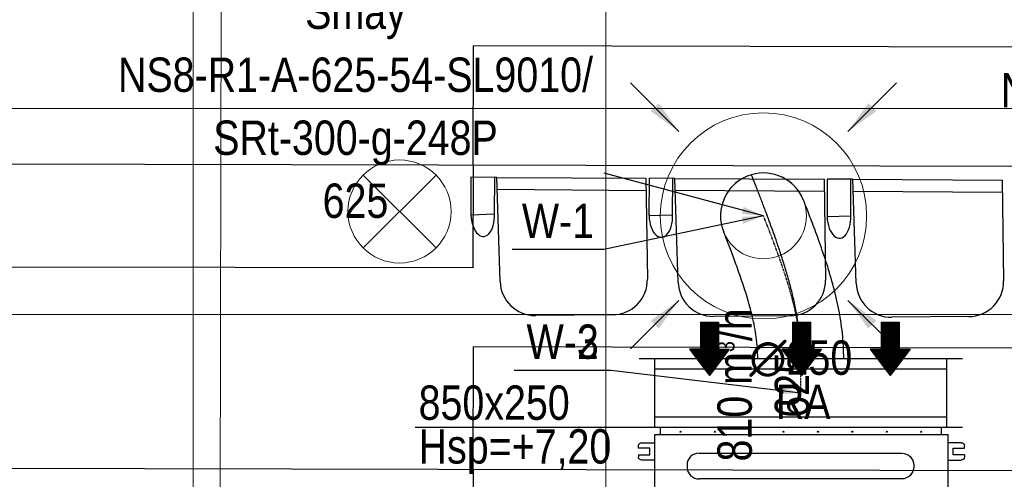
# Model space of a CAD drawing. Header units: millimetres. Extents: x -32221 to 212500, y 31663 to 93766.
# Tile 113 of 256: x 16346 to 19209, y 56433 to 57771. Entities that reach past the tile are written whole.
import ezdxf
from ezdxf.enums import TextEntityAlignment as Align

# ---------------------------------------------------------------- set-up
doc = ezdxf.new("R2010")
doc.units = ezdxf.units.MM
doc.linetypes.add('DASHDOT', pattern=[1, 0.5, -0.25, 0, -0.25])
for name, color, linetype in [('DVM_INDOOR', 104, 'Continuous'), ('FLUID-N', 7, 'Continuous'), ('FLUID-W', 7, 'Continuous'), ('FLUID-W-100-ARRGR', 7, 'Continuous'), ('FLUID-W-100-DIM', 7, 'Continuous'), ('FLUID-W-100-INF', 7, 'Continuous'), ('FLUID-W-100-NUM', 7, 'Continuous'), ('FLUID-W-SYM', 7, 'Continuous'), ('Sciany', 250, 'Continuous'), ('Wyposazenie', 250, 'Continuous')]:
    doc.layers.add(name, color=color, linetype=linetype)
for name, color, linetype, lineweight in [('kasetony', 42, 'Continuous', 5), ('lampy', 30, 'Continuous', 9), ('Opisy', 250, 'Continuous', 13), ('Wywiewniki', 1, 'Continuous', 20)]:
    doc.layers.add(name, color=color, linetype=linetype, lineweight=lineweight)
doc.styles.add('FDBES', font='simplex.shx')
doc.styles.get("Standard").update_dxf_attribs({"font": 'ARIALN.TTF'})
doc.linetypes.add('ZIGZAG', pattern='A,0.0001,-0.2,[131,ltypeshp.shx,S=0.2,R=0,X=-0.2,Y=0],-0.4,[131,ltypeshp.shx,S=0.2,R=180,X=0.2,Y=0],-0.2', length=0.8001)
doc.dimstyles.new('FDBES', dxfattribs={"dimscale": 50, "dimtxt": 4, "dimasz": 2.5, "dimexe": 0.8, "dimexo": 2, "dimgap": 1, "dimtad": 1, "dimdsep": 46, "dimtxsty": 'FDBES', "dimcen": 2.5, "dimclrd": 4, "dimclre": 5, "dimadec": 0, "dimazin": 0, "dimtfac": 1, "dimtmove": 0, "dimatfit": 3, "dimfxl": 1, "dimarcsym": 0})

# ---------------------------------------------------------------- blocks, each defined once
blk = doc.blocks.new('Direction')
at = {"layer": 'DVM_INDOOR', "color": 1}
for p, q in [((-35, 693.8), (35, 693.8)), ((-35, 693.8), (-35, 588.8)), ((35, 693.8), (35, 588.8)), ((-35, 588.8), (-77, 588.8)), ((-77, 588.8), (0, 487.3)), ((77, 588.8), (0, 487.3)), ((35, 588.8), (77, 588.8))]:
    blk.add_line(p, q, dxfattribs=at)
blk = doc.blocks.new('ID_D_G_D_1_T')
at = {"layer": 'DVM_INDOOR'}
h = blk.add_hatch(dxfattribs=at)
h.set_pattern_fill('ANSI31', color=1, scale=0.75)
h.set_pattern_definition([(45, (-97.4602, 125.541), (-1.683798, 1.683798), [])])
h.paths.add_polyline_path([(-265.5, 522.6), (-207.8, 598.7), (-239.3, 598.7), (-239.3, 677.4), (-291.8, 677.4), (-291.8, 598.7), (-323.3, 598.7)])
h = blk.add_hatch(dxfattribs=at)
h.set_pattern_fill('ANSI31', color=1, scale=0.75)
h.set_pattern_definition([(45, (2.5398, 125.541), (-1.683798, 1.683798), [])])
h.paths.add_polyline_path([(2.5, 522.6), (60.3, 598.7), (28.8, 598.7), (28.8, 677.4), (-23.7, 677.4), (-23.7, 598.7), (-55.2, 598.7)])
h = blk.add_hatch(dxfattribs=at)
h.set_pattern_fill('ANSI31', color=1, scale=0.75)
h.set_pattern_definition([(45, (102.5398, 125.541), (-1.683798, 1.683798), [])])
h.paths.add_polyline_path([(260.1, 522.6), (317.8, 598.7), (286.3, 598.7), (286.3, 677.4), (233.8, 677.4), (233.8, 598.7), (202.3, 598.7)])
h = blk.add_hatch(dxfattribs=at)
h.set_pattern_fill('ANSI31', color=1, scale=0.75)
h.set_pattern_definition([(45, (-97.4602, -971.7816), (-1.683798, 1.683798), [])])
h.paths.add_polyline_path([(-265.5, -574.8), (-207.8, -498.6), (-239.3, -498.6), (-239.3, -419.9), (-291.8, -419.9), (-291.8, -498.6), (-323.3, -498.6)])
h = blk.add_hatch(dxfattribs=at)
h.set_pattern_fill('ANSI31', color=1, scale=0.75)
h.set_pattern_definition([(45, (2.5398, -971.7816), (-1.683798, 1.683798), [])])
h.paths.add_polyline_path([(2.5, -574.8), (60.3, -498.6), (28.8, -498.6), (28.8, -419.9), (-23.7, -419.9), (-23.7, -498.6), (-55.2, -498.6)])
h = blk.add_hatch(dxfattribs=at)
h.set_pattern_fill('ANSI31', color=1, scale=0.75)
h.set_pattern_definition([(45, (102.5398, -971.7816), (-1.683798, 1.683798), [])])
h.paths.add_polyline_path([(260.1, -574.8), (317.8, -498.6), (286.3, -498.6), (286.3, -419.9), (233.8, -419.9), (233.8, -498.6), (202.3, -498.6)])
at = {"layer": 'DVM_INDOOR', "color": 0}
for p, q in [((-424.9, 349.2), (-424.9, -350.8)), ((429, 349.2), (-424.9, 349.2)), ((409, 371), (-408.6, 371)), ((-408.6, 371), (-408.6, 349.2)), ((409, 349.2), (409, 371)), ((429, 275.6), (429, 349.2)), ((-472.2, 311.1), (-472.2, 316.6)), ((-462.2, 326.6), (-424.9, 326.6)), ((466.4, 326.6), (429, 326.6)), ((476.4, 311.1), (476.4, 316.6)), ((-439.2, 311.1), (-472.2, 311.1)), ((-472.2, 291.1), (-472.2, 285.6)), ((-472.2, 291.1), (-439.2, 291.1)), ((-439.2, 291.1), (-439.2, 311.1)), ((-295.6, 296.3), (293.4, 296.3)), ((443.3, 291.1), (443.3, 311.1)), ((443.3, 311.1), (476.4, 311.1)), ((473.4, 291.1), (443.3, 291.1)), ((476.4, 291.1), (473.4, 291.1)), ((476.4, 291.1), (476.4, 285.6)), ((-424.9, 275.6), (-462.2, 275.6)), ((-330.7, 261.2), (-330.7, 256.2)), ((328.5, 261.2), (328.5, 256.2)), ((429, -350.8), (429, 275.6)), ((429, 275.6), (466.4, 275.6)), ((293.4, 221.1), (-295.6, 221.1)), ((-295.6, 137.3), (293.4, 137.3)), ((-330.7, 102.2), (-330.7, 97.2)), ((328.5, 102.2), (328.5, 97.2)), ((293.4, 62.1), (-295.6, 62.1)), ((429, 31.3), (-424.9, 31.3)), ((-294.4, 12.9), (294.6, 12.9)), ((-329.5, -22.2), (-329.5, -27.2)), ((329.8, -22.2), (329.8, -27.2)), ((462.8, -14.8), (429, -13.6)), ((462.8, -14.8), (462.8, -27.3)), ((462.8, -27.3), (462.8, -39.9)), ((463.8, -15.8), (463.8, -38.9)), ((429, -41.1), (462.8, -39.9)), ((294.6, -62.3), (-294.4, -62.3)), ((-294.4, -102.1), (294.6, -102.1)), ((-329.5, -137.2), (-329.5, -142.2)), ((329.8, -137.2), (329.8, -142.2)), ((453.4, -133.2), (429, -133)), ((429, -142.7), (453.4, -142.7)), ((429, -142.7), (453.4, -142.7)), ((453.4, -130.3), (453.4, -130.8)), ((453.4, -137.4), (453.4, -130.8)), ((453.4, -137.4), (453.4, -130.8)), ((453.4, -142.7), (453.4, -133.2)), ((453.4, -142.7), (453.4, -133.2)), ((453.4, -142.7), (453.4, -133.2)), ((453.4, -137.4), (453.4, -138.4)), ((453.4, -145), (453.4, -138.4)), ((465.4, -128.1), (454.7, -128.1)), ((454.7, -133), (465.4, -133)), ((465.4, -142.8), (454.7, -142.8)), ((466.8, -126), (465.4, -127.4)), ((465.4, -128.2), (465.4, -127.4)), ((465.4, -148.4), (465.4, -128.2)), ((467.6, -125.3), (475.7, -125.3)), ((467.6, -130.2), (475.7, -130.2)), ((467.6, -142.8), (475.7, -142.8)), ((477.9, -127.4), (476.5, -126)), ((483.4, -130.4), (477.9, -127.4)), ((477.9, -128.2), (477.9, -127.4)), ((477.9, -148.4), (477.9, -128.2)), ((483.4, -145.4), (483.4, -130.4)), ((453.4, -145), (453.4, -145.5)), ((465.4, -147.7), (454.7, -147.7)), ((465.4, -148.4), (466.8, -149.8)), ((467.6, -150.5), (475.7, -150.5)), ((476.5, -149.8), (477.9, -148.4)), ((477.9, -148.4), (483.4, -145.4)), ((294.6, -177.3), (-294.4, -177.3)), ((-294.4, -217.1), (294.6, -217.1)), ((438.3, -218), (429, -217.9)), ((440.3, -216.4), (438.3, -218)), ((438.3, -225.9), (438.3, -218)), ((438.3, -233.9), (438.3, -218)), ((438.3, -233.9), (438.3, -225.9)), ((448.6, -216.4), (440.3, -216.4)), ((440.3, -235.4), (440.3, -216.4)), ((448.6, -218.9), (448.6, -212)), ((448.6, -212), (458.6, -212)), ((458.6, -218.9), (448.6, -218.9)), ((448.6, -232.8), (448.6, -218.9)), ((458.6, -212), (458.6, -218.9)), ((458.9, -216.3), (458.6, -216.3)), ((458.6, -218.9), (458.6, -232.8)), ((459.4, -212.2), (458.9, -212.7)), ((458.9, -238.7), (458.9, -212.7)), ((476.3, -212.2), (461.5, -212.2)), ((476.3, -212.2), (461.5, -212.2)), ((476.3, -225.7), (461.5, -225.7)), ((478.9, -212.7), (478.4, -212.2)), ((484.9, -213.7), (478.9, -212.7)), ((478.9, -238.7), (478.9, -212.7)), ((484.9, -237.7), (484.9, -213.7)), ((-329.5, -252.2), (-329.5, -257.2)), ((329.8, -252.2), (329.8, -257.2)), ((429, -233.9), (438.3, -233.9)), ((429, -233.9), (438.3, -233.9)), ((438.3, -233.9), (440.3, -235.4)), ((440.3, -235.4), (448.6, -235.4)), ((448.6, -232.8), (458.6, -232.8)), ((448.6, -239.7), (448.6, -232.8)), ((448.6, -239.7), (458.6, -239.7)), ((458.6, -232.8), (458.6, -239.7)), ((458.6, -235.3), (458.9, -235.3)), ((458.9, -238.7), (459.4, -239.2)), ((476.3, -239.2), (461.5, -239.2)), ((478.4, -239.2), (478.9, -238.7)), ((478.9, -238.7), (484.9, -237.7)), ((-462.2, -277.2), (-424.9, -277.2)), ((466.4, -277.2), (429, -277.2)), ((-472.2, -292.7), (-472.2, -287.2)), ((-439.2, -292.7), (-472.2, -292.7)), ((-472.2, -312.7), (-472.2, -318.2)), ((-472.2, -312.7), (-439.2, -312.7)), ((-439.2, -312.7), (-439.2, -292.7)), ((294.6, -292.3), (-294.4, -292.3)), ((443.3, -312.7), (443.3, -292.7)), ((443.3, -292.7), (476.4, -292.7)), ((473.4, -312.7), (443.3, -312.7)), ((476.4, -312.7), (473.4, -312.7)), ((476.4, -292.7), (476.4, -287.2)), ((476.4, -312.7), (476.4, -318.2)), ((-424.9, -328.2), (-462.2, -328.2)), ((429, -328.2), (466.4, -328.2)), ((-424.9, -350.8), (429, -350.8)), ((-408.6, -350.8), (-408.6, -371)), ((-408.6, -371), (-408.1, -371)), ((-408.1, -371), (409, -371)), ((409, -371), (409, -351.3))]:
    blk.add_line(p, q, dxfattribs=at)
for centre in [(-349.9, 358.4), (-249.9, 358.4), (-149.9, 358.4), (-49.9, 358.4), (50.1, 358.4), (150.1, 358.4), (250.1, 358.4), (350.1, 358.4), (-349.9, -360), (-249.9, -360), (-149.9, -360), (-49.9, -360), (50.1, -360), (150.1, -360), (250.1, -360), (350.1, -360)]:
    blk.add_circle(centre, 1.6, dxfattribs=at)
at = {"layer": 'DVM_INDOOR', "color": 0, "extrusion": (0, 0, -1)}
for centre, radius, start, end in [((462.2, 316.6), 10, 0, 90), ((-466.4, 316.6), 10, 90, 180), ((-293.4, 261.2), 35.1, 90, 180), ((462.2, 285.6), 10, 270, 0), ((-466.4, 285.6), 10, 180, 270), ((-293.4, 256.2), 35.1, 180, 270), ((-293.4, 102.2), 35.1, 90, 180), ((-293.4, 97.2), 35.1, 180, 270), ((-294.6, -22.2), 35.1, 90, 180), ((-294.6, -27.2), 35.1, 180, 270), ((-294.6, -137.2), 35.1, 90, 180), ((-294.6, -142.2), 35.1, 180, 270), ((-294.6, -252.2), 35.1, 90, 180), ((-294.6, -257.2), 35.1, 180, 270), ((462.2, -287.2), 10, 0, 90), ((-466.4, -287.2), 10, 90, 180), ((462.2, -318.2), 10, 270, 0), ((-466.4, -318.2), 10, 180, 270), ((-409.5, -351.3), 0.5, 360, 90)]:
    blk.add_arc(centre, radius, start, end, dxfattribs=at)
at = {"layer": 'DVM_INDOOR', "color": 0}
for centre, radius, start, end in [((-295.6, 261.2), 35.1, 90, 180), ((-295.6, 256.2), 35.1, 180, 270), ((-295.6, 102.2), 35.1, 90, 180), ((-295.6, 97.2), 35.1, 180, 270), ((-294.4, -22.2), 35.1, 90, 180), ((-294.4, -27.2), 35.1, 180, 270), ((462.8, -15.8), 1, 0, 88.2), ((462.8, -38.9), 1, 271.8, 0), ((-294.4, -137.2), 35.1, 90, 180), ((-294.4, -142.2), 35.1, 180, 270), ((-294.4, -252.2), 35.1, 90, 180), ((-294.4, -257.2), 35.1, 180, 270)]:
    blk.add_arc(centre, radius, start, end, dxfattribs=at)
for points, knots in [([(454.7, -128.1), (454.7, -128.1), (454.6, -128.1), (454.4, -128.1), (454, -128.3), (453.7, -128.5), (453.6, -128.8), (453.5, -129.1), (453.4, -129.4), (453.4, -129.8), (453.4, -130.1), (453.4, -130.3)], [0, 0, 0, 0, 0.000013, 0.069041, 0.139275, 0.284826, 0.389711, 0.496275, 0.619531, 0.743075, 1, 1, 1, 1]), ([(453.4, -130.8), (453.4, -131), (453.4, -131.3), (453.4, -131.7), (453.5, -132), (453.6, -132.3), (453.8, -132.6), (454.1, -132.9), (454.4, -133), (454.6, -133), (454.7, -133), (454.7, -133)], [0, 0, 0, 0, 0.239182, 0.362776, 0.485496, 0.613466, 0.749358, 0.877858, 0.939112, 0.970034, 1, 1, 1, 1]), ([(454.7, -133), (454.7, -133), (454.6, -133), (454.4, -133.1), (454.1, -133.3), (453.8, -133.8), (453.6, -134.3), (453.5, -134.9), (453.4, -135.6), (453.4, -136.4), (453.4, -137), (453.4, -137.4)], [0, 0, 0, 0, 0.029886, 0.060825, 0.121941, 0.2487, 0.371948, 0.49607, 0.618809, 0.742992, 1, 1, 1, 1]), ([(453.4, -138.4), (453.4, -138.8), (453.4, -139.4), (453.4, -140.2), (453.5, -140.8), (453.6, -141.5), (453.8, -142.1), (454.1, -142.5), (454.4, -142.8), (454.6, -142.8), (454.7, -142.8), (454.7, -142.8)], [0, 0, 0, 0, 0.239, 0.36254, 0.485088, 0.61328, 0.74929, 0.877829, 0.939097, 0.970051, 1, 1, 1, 1]), ([(454.7, -142.8), (454.6, -142.8), (454.5, -142.8), (454.3, -142.9), (454, -143), (453.7, -143.3), (453.6, -143.5), (453.5, -143.8), (453.4, -144.1), (453.4, -144.5), (453.4, -144.8), (453.4, -145)], [0, 0, 0, 0, 0.033947, 0.069512, 0.139705, 0.28517, 0.390004, 0.496517, 0.619714, 0.743198, 1, 1, 1, 1]), ([(467.6, -125.3), (466.6, -126.1), (465.9, -126.9), (465.9, -128.6), (466.6, -129.4), (467.6, -130.2)], [0, 0, 0, 0, 0.5, 0.5, 1, 1, 1, 1]), ([(467.6, -130.2), (467.1, -131.2), (466.7, -132.2), (466.1, -134.3), (465.9, -135.4), (465.9, -138.7), (466.6, -140.8), (467.6, -142.8)], [0, 0, 0, 0, 0.25, 0.25, 0.5, 0.5, 1, 1, 1, 1]), ([(467.6, -142.8), (467.1, -143.4), (466.7, -144), (466.1, -145.3), (465.9, -146), (465.9, -148), (466.6, -149.3), (467.6, -150.5)], [0, 0, 0, 0, 0.25, 0.25, 0.5, 0.5, 1, 1, 1, 1]), ([(475.7, -130.2), (476.7, -129.4), (477.4, -128.6), (477.4, -126.9), (476.7, -126.1), (475.7, -125.3)], [0, 0, 0, 0, 0.5, 0.5, 1, 1, 1, 1]), ([(475.7, -142.8), (476.2, -141.8), (476.6, -140.8), (477.2, -138.7), (477.4, -137.6), (477.4, -134.3), (476.7, -132.2), (475.7, -130.2)], [0, 0, 0, 0, 0.25, 0.25, 0.5, 0.5, 1, 1, 1, 1]), ([(475.7, -150.5), (476.2, -149.9), (476.6, -149.3), (477.2, -148), (477.4, -147.3), (477.4, -145.3), (476.7, -144), (475.7, -142.8)], [0, 0, 0, 0, 0.25, 0.25, 0.5, 0.5, 1, 1, 1, 1]), ([(453.4, -145.5), (453.4, -145.7), (453.4, -146), (453.4, -146.4), (453.5, -146.7), (453.6, -147.1), (453.8, -147.4), (454.1, -147.6), (454.4, -147.7), (454.6, -147.7), (454.7, -147.7), (454.7, -147.7)], [0, 0, 0, 0, 0.239181, 0.362773, 0.485493, 0.613462, 0.749353, 0.877854, 0.939109, 0.970033, 1, 1, 1, 1]), ([(461.5, -212.2), (461.4, -212.2), (461.2, -212.2), (460.9, -212.2), (460.8, -212.2), (460.6, -212.2), (460.6, -212.2), (460.4, -212.2), (460.3, -212.2), (460.1, -212.2), (459.8, -212.2), (459.7, -212.2), (459.5, -212.2), (459.5, -212.2), (459.5, -212.2), (459.4, -212.2), (459.4, -212.2), (459.4, -212.2), (459.4, -212.2), (459.4, -212.2)], [0, 0, 0, 0, 0.125462, 0.125462, 0.250924, 0.250924, 0.313655, 0.313655, 0.376386, 0.501849, 0.501849, 0.752773, 0.752773, 0.878235, 0.878235, 0.940966, 0.972332, 0.972332, 1, 1, 1, 1]), ([(461.5, -225.7), (460.9, -224.7), (460.4, -223.6), (459.7, -221.4), (459.4, -220.2), (459.4, -216.6), (460.3, -214.4), (461.5, -212.2)], [0, 0, 0, 0, 0.25, 0.25, 0.5, 0.5, 1, 1, 1, 1]), ([(461.5, -239.2), (460.9, -238.2), (460.4, -237.1), (459.7, -234.9), (459.4, -233.7), (459.4, -230.1), (460.3, -227.9), (461.5, -225.7)], [0, 0, 0, 0, 0.25, 0.25, 0.5, 0.5, 1, 1, 1, 1]), ([(460.1, -212.2), (460.2, -212.2), (460.2, -212.2), (460.4, -212.2), (460.4, -212.2), (460.4, -212.2), (460.5, -212.2), (460.6, -212.2), (460.8, -212.2), (460.9, -212.2), (461.2, -212.2), (461.4, -212.2), (461.5, -212.2)], [0, 0, 0, 0, 0.181781, 0.181781, 0.249966, 0.249966, 0.318151, 0.454521, 0.454521, 0.72726, 0.72726, 1, 1, 1, 1]), ([(476.3, -225.7), (477, -224.7), (477.5, -223.6), (478.2, -221.4), (478.4, -220.2), (478.4, -216.6), (477.6, -214.4), (476.3, -212.2)], [0, 0, 0, 0, 0.25, 0.25, 0.5, 0.5, 1, 1, 1, 1]), ([(476.3, -212.2), (476.5, -212.2), (476.6, -212.2), (476.9, -212.2), (477.1, -212.2), (477.2, -212.2), (477.3, -212.2), (477.4, -212.2), (477.6, -212.2), (477.8, -212.2), (478, -212.2), (478.2, -212.2), (478.3, -212.2), (478.4, -212.2), (478.4, -212.2), (478.4, -212.2), (478.4, -212.2), (478.4, -212.2), (478.4, -212.2), (478.4, -212.2), (478.4, -212.2), (478.4, -212.2), (478.3, -212.2), (478.2, -212.2), (478, -212.2), (477.8, -212.2), (477.7, -212.2), (477.5, -212.2), (477.5, -212.2), (477.4, -212.2), (477.3, -212.2), (477.2, -212.2), (477.1, -212.2), (476.9, -212.2), (476.6, -212.2), (476.5, -212.2), (476.3, -212.2)], [0, 0, 0, 0, 0.0625, 0.0625, 0.125, 0.125, 0.15625, 0.15625, 0.1875, 0.25, 0.25, 0.375, 0.375, 0.4375, 0.4375, 0.46875, 0.484375, 0.484375, 0.5, 0.5, 0.5625, 0.5625, 0.625, 0.625, 0.75, 0.75, 0.8125, 0.8125, 0.828125, 0.828125, 0.84375, 0.875, 0.875, 0.9375, 0.9375, 1, 1, 1, 1]), ([(476.3, -239.2), (477, -238.2), (477.5, -237.1), (478.2, -234.9), (478.4, -233.7), (478.4, -230.1), (477.6, -227.9), (476.3, -225.7)], [0, 0, 0, 0, 0.25, 0.25, 0.5, 0.5, 1, 1, 1, 1]), ([(459.4, -239.2), (459.4, -239.2), (459.4, -239.2), (459.4, -239.2), (459.4, -239.2), (459.5, -239.2), (459.5, -239.2), (459.5, -239.2), (459.7, -239.2), (459.8, -239.2), (460.1, -239.2), (460.3, -239.2), (460.4, -239.2), (460.6, -239.2), (460.6, -239.2), (460.8, -239.2), (460.9, -239.2), (461.2, -239.2), (461.4, -239.2), (461.5, -239.2)], [0, 0, 0, 0, 0.027668, 0.027668, 0.059034, 0.121765, 0.121765, 0.247227, 0.247227, 0.498151, 0.498151, 0.623614, 0.686345, 0.686345, 0.749076, 0.749076, 0.874538, 0.874538, 1, 1, 1, 1]), ([(478.4, -239.2), (478.4, -239.2), (478.4, -239.2), (478.4, -239.2), (478.4, -239.2), (478.4, -239.2), (478.4, -239.2), (478.3, -239.2), (478.2, -239.2), (478, -239.2), (477.8, -239.2), (477.6, -239.2), (477.4, -239.2), (477.3, -239.2), (477.2, -239.2), (477.1, -239.2), (476.9, -239.2), (476.6, -239.2), (476.5, -239.2), (476.3, -239.2)], [0, 0, 0, 0, 0.027668, 0.027668, 0.059034, 0.121765, 0.121765, 0.247227, 0.247227, 0.498151, 0.498151, 0.623614, 0.686345, 0.686345, 0.749076, 0.749076, 0.874538, 0.874538, 1, 1, 1, 1])]:
    blk.add_open_spline(points, degree=3, knots=knots, dxfattribs=at)
for points in [[(467.6, -150.5), (467.3, -150.3), (467, -150), (466.8, -149.8)], [(476.5, -149.8), (476.3, -150), (476, -150.3), (475.7, -150.5)]]:
    blk.add_open_spline(points, degree=3, dxfattribs=at)
at = {"layer": 'DVM_INDOOR', "xscale": 0.75, "yscale": 0.75, "zscale": 0.75}
for p in [(-265.5, 157.1), (2.5, 157.1), (260.1, 157.1), (-265.5, -940.3), (2.5, -940.3), (260.1, -940.3)]:
    blk.add_blockref('Direction', p, dxfattribs=at)
at = {"layer": 'DVM_INDOOR', "color": 2}
for s, p in [('RA', (86.6, 365.9)), ('SA', (86.6, -731.4))]:
    blk.add_text(s, height=100, dxfattribs=at).set_placement(p, align=Align.BOTTOM_RIGHT)
blk = doc.blocks.new('*U4434')
at = {"color": 14, "linetype": 'Continuous', "lineweight": -2}
for p, q in [((-100, 470), (-100, -470)), ((100, 470), (100, -470))]:
    blk.add_line(p, q, dxfattribs=at)
at = {"color": 0, "linetype": 'ByBlock', "lineweight": -2}
for p, q in [((100, 425), (-100, 425)), ((-100, -425), (100, -425))]:
    blk.add_line(p, q, dxfattribs=at)
at = {"color": 1, "linetype": 'Continuous', "lineweight": -3}
for p, q in [((-70, 425), (-70, -425)), ((70, 425), (70, -425))]:
    blk.add_line(p, q, dxfattribs=at)
blk = doc.blocks.new('*U4433')
at = {"layer": 'FLUID-W-SYM', "color": 2, "linetype": 'DASHDOT', "lineweight": -3}
for q in [(50, 0), (-20, 0)]:
    blk.add_line((-50, 0), q, dxfattribs=at)
blk = doc.blocks.new('*U4432')
at = {"color": 0, "linetype": 'ByBlock', "lineweight": -2}
blk.add_circle((0, 0), 0.05, dxfattribs=at)
blk = doc.blocks.new('*U4461')
at = {"color": 14, "linetype": 'Continuous', "lineweight": -2, "extrusion": (-1, -2.62093e-17, -2.47944e-16)}
blk.add_ellipse((0, 0), major_axis=(0, 47.2, 115.7), ratio=1, start_param=0, end_param=1.469424, dxfattribs=at)
at = {"color": 14, "linetype": 'Continuous', "lineweight": -2, "extrusion": (-1, -1.6908e-16, -1.33983e-16)}
blk.add_ellipse((0, 0), major_axis=(0, 119.9, -35.3), ratio=1, start_param=0, end_param=1.672329, dxfattribs=at)
at = {"color": 20, "linetype": 'ZIGZAG', "lineweight": -2, "ltscale": 50}
for points, knots in [([(0, -415.7, 108.5), (0, -409.2, 108.5), (0, -396.1, 108.3), (0, -369.9, 107.1), (0, -337, 104.2), (0, -304.2, 99.6), (0, -278, 95), (0, -251.8, 89.8), (0, -219.3, 82.3), (0, -180.6, 72), (0, -141.6, 60.4), (0, -115.7, 52), (0, -100.2, 46.8), (0, -97.8, 46), (0, -89.3, 43.2), (0, -73.8, 37.9), (0, -49, 29.2), (0, -21.6, 19.3), (0, 2.1, 10.5), (0, 22.1, 3), (0, 38.7, -3.3), (0, 54.5, -9.4), (0, 69.5, -15.2), (0, 83.2, -20.6), (0, 94.4, -25), (0, 103.2, -28.5), (0, 109.8, -31.2), (0, 115, -33.3), (0, 118.1, -34.5), (0, 119.6, -35.1), (0, 119.9, -35.3), (0, 119.9, -35.3)], [0, 0, 0, 0, 16.661052, 33.322104, 66.644207, 99.966311, 116.627362, 133.288414, 166.610518, 199.932621, 233.254725, 268.65946, 268.65946, 274.907354, 274.907354, 291.568406, 316.559984, 341.551562, 366.543139, 383.204191, 399.865243, 416.526295, 433.187346, 449.848398, 466.50945, 479.005239, 491.501028, 503.996816, 516.492605, 524.823131, 533.153657, 533.153657, 533.153657, 533.153657]), ([(0, -415.7, 233.5), (0, -403.3, 233.3), (0, -378.5, 232.9), (0, -329.2, 228.7), (0, -268.3, 219.2), (0, -197.8, 202.2), (0, -131, 181.7), (0, -69, 160.2), (0, -22.2, 142.9), (0, 9.8, 130.6), (0, 29.6, 122.8), (0, 41.2, 118.2), (0, 46.2, 116.2), (0, 46.8, 115.9), (0, 47.2, 115.7)], [0, 0, 0, 0, 37.169205, 74.33841, 148.676819, 223.015229, 297.353639, 371.692048, 446.030458, 483.199663, 520.368868, 557.538073, 576.122675, 594.707277, 594.707277, 594.707277, 594.707277]), ([(0, -415.7, -16.5), (0, -405.2, -16.7), (0, -384.3, -17.3), (0, -342.8, -21.8), (0, -292.6, -31.5), (0, -236, -47.3), (0, -183.1, -64.7), (0, -133.8, -82.3), (0, -97.6, -96), (0, -73.5, -105.3), (0, -59.2, -110.9), (0, -49.1, -115), (0, -47.7, -115.5), (0, -47.2, -115.7)], [0, 0, 0, 0, 31.412762, 62.825523, 125.651047, 188.47657, 251.302094, 314.127617, 376.953141, 408.365902, 439.778664, 471.191426, 502.604187, 502.604187, 502.604187, 502.604187])]:
    blk.add_open_spline(points, degree=3, knots=knots, dxfattribs=at)
at = {"layer": 'FLUID-W-SYM', "color": 2, "linetype": 'DASHDOT', "lineweight": -3}
blk.add_open_spline([(0, -415.7, 108.5), (0, -325, 108.5), (0, -156.1, 63.7), (0, 0), (0, 0)], degree=3, knots=[0, 0, 0, 0, 272.14709, 533.153657, 533.153657, 533.153657, 533.153657], dxfattribs=at)
blk = doc.blocks.new('*U2834')
at = {"color": 0, "insert": (-1186.4, 318.6), "char_height": 100, "width": 1600, "attachment_point": 5, "line_spacing_factor": 1.1}
blk.add_mtext('Smay\\PNS8-R1-A-625-54-SL9010/ SRt-300-g-248P\\P625', dxfattribs=at)
blk.add_mtext('Smay\\PNS8-R1-A-625-54-SL9010/ SRt-300-g-248P\\P625', dxfattribs=at)
blk.add_mtext('Smay\\PNS8-R1-A-625-54-SL9010/ SRt-300-g-248P\\P625', dxfattribs=at)
blk.add_mtext('Smay\\PNS8-R1-A-625-54-SL9010/ SRt-300-g-248P\\P625', dxfattribs=at)
blk.add_mtext('Smay\\PNS8-R1-A-625-54-SL9010/ SRt-300-g-248P\\P625', dxfattribs=at)
blk.add_mtext('Smay\\PNS8-R1-A-625-54-SL9010/ SRt-300-g-248P\\P625', dxfattribs=at)
blk.add_mtext('Smay\\PNS8-R1-A-625-54-SL9010/ SRt-300-g-248P\\P625', dxfattribs=at)
blk.add_mtext('Smay\\PNS8-R1-A-625-54-SL9010/ SRt-300-g-248P\\P625', dxfattribs=at)
blk.add_mtext('Smay\\PNS8-R1-A-625-54-SL9010/ SRt-300-g-248P\\P625', dxfattribs=at)
blk.add_mtext('Smay\\PNS8-R1-A-625-54-SL9010/ SRt-300-g-248P\\P625', dxfattribs=at)
blk.add_mtext('Smay\\PNS8-R1-A-625-54-SL9010/ SRt-300-g-248P\\P625', dxfattribs=at)
at = {"color": 0}
blk.add_leader([(0, 0), (-462.9, 124.3)], dimstyle='FDBES', override={"dimscale": 25, "dimclrd": 0, "dimclre": 0}, dxfattribs=at)
blk.add_leader([(0, 0), (-462.9, 124.3)], dimstyle='FDBES', override={"dimscale": 25, "dimclrd": 0, "dimclre": 0}, dxfattribs=at)
blk.add_leader([(0, 0), (-462.9, 124.3)], dimstyle='FDBES', override={"dimscale": 25, "dimclrd": 0, "dimclre": 0}, dxfattribs=at)
blk.add_leader([(0, 0), (-462.9, 124.3)], dimstyle='FDBES', override={"dimscale": 25, "dimclrd": 0, "dimclre": 0}, dxfattribs=at)
blk.add_leader([(0, 0), (-462.9, 124.3)], dimstyle='FDBES', override={"dimscale": 25, "dimclrd": 0, "dimclre": 0}, dxfattribs=at)
blk.add_leader([(0, 0), (-462.9, 124.3)], dimstyle='FDBES', override={"dimscale": 25, "dimclrd": 0, "dimclre": 0}, dxfattribs=at)
blk.add_leader([(0, 0), (-462.9, 124.3)], dimstyle='FDBES', override={"dimscale": 25, "dimclrd": 0, "dimclre": 0}, dxfattribs=at)
blk.add_leader([(0, 0), (-462.9, 124.3)], dimstyle='FDBES', override={"dimscale": 25, "dimclrd": 0, "dimclre": 0}, dxfattribs=at)
blk.add_leader([(0, 0), (-462.9, 124.3)], dimstyle='FDBES', override={"dimscale": 25, "dimclrd": 0, "dimclre": 0}, dxfattribs=at)
blk.add_leader([(0, 0), (-462.9, 124.3)], dimstyle='FDBES', override={"dimscale": 25, "dimclrd": 0, "dimclre": 0}, dxfattribs=at)
blk.add_leader([(0, 0), (-462.9, 124.3)], dimstyle='FDBES', override={"dimscale": 25, "dimclrd": 0, "dimclre": 0}, dxfattribs=at)
blk = doc.blocks.new('*U2836')
at = {"color": 0, "insert": (-1153.1, 294.1), "char_height": 100, "width": 1600, "attachment_point": 5, "line_spacing_factor": 1.1}
blk.add_mtext('Smay\\PNS8-R1-A-625-54-SL9010/ SRt-300-g-248P\\P625', dxfattribs=at)
blk.add_mtext('Smay\\PNS8-R1-A-625-54-SL9010/ SRt-300-g-248P\\P625', dxfattribs=at)
blk.add_mtext('Smay\\PNS8-R1-A-625-54-SL9010/ SRt-300-g-248P\\P625', dxfattribs=at)
blk.add_mtext('Smay\\PNS8-R1-A-625-54-SL9010/ SRt-300-g-248P\\P625', dxfattribs=at)
blk.add_mtext('Smay\\PNS8-R1-A-625-54-SL9010/ SRt-300-g-248P\\P625', dxfattribs=at)
blk.add_mtext('Smay\\PNS8-R1-A-625-54-SL9010/ SRt-300-g-248P\\P625', dxfattribs=at)
blk.add_mtext('Smay\\PNS8-R1-A-625-54-SL9010/ SRt-300-g-248P\\P625', dxfattribs=at)
at = {"color": 0}
blk.add_leader([(0, 0), (-429.6, 109.6)], dimstyle='FDBES', override={"dimscale": 25, "dimclrd": 0, "dimclre": 0}, dxfattribs=at)
blk.add_leader([(0, 0), (-429.6, 109.6)], dimstyle='FDBES', override={"dimscale": 25, "dimclrd": 0, "dimclre": 0}, dxfattribs=at)
blk.add_leader([(0, 0), (-429.6, 109.6)], dimstyle='FDBES', override={"dimscale": 25, "dimclrd": 0, "dimclre": 0}, dxfattribs=at)
blk.add_leader([(0, 0), (-429.6, 109.6)], dimstyle='FDBES', override={"dimscale": 25, "dimclrd": 0, "dimclre": 0}, dxfattribs=at)
blk.add_leader([(0, 0), (-429.6, 109.6)], dimstyle='FDBES', override={"dimscale": 25, "dimclrd": 0, "dimclre": 0}, dxfattribs=at)
blk.add_leader([(0, 0), (-429.6, 109.6)], dimstyle='FDBES', override={"dimscale": 25, "dimclrd": 0, "dimclre": 0}, dxfattribs=at)
blk.add_leader([(0, 0), (-429.6, 109.6)], dimstyle='FDBES', override={"dimscale": 25, "dimclrd": 0, "dimclre": 0}, dxfattribs=at)
blk = doc.blocks.new('*U2885')
at = {"color": 6}
blk.add_line((-464, -98), (-731.1, -98), dxfattribs=at)
blk.add_line((-464, -98), (-731.1, -98), dxfattribs=at)
blk.add_line((-464, -98), (-731.1, -98), dxfattribs=at)
blk.add_line((-464, -98), (-731.1, -98), dxfattribs=at)
blk.add_line((-464, -98), (-731.1, -98), dxfattribs=at)
blk.add_line((-464, -98), (-731.1, -98), dxfattribs=at)
blk.add_line((-464, -98), (-731.1, -98), dxfattribs=at)
blk.add_line((-464, -98), (-731.1, -98), dxfattribs=at)
blk.add_line((-464, -98), (-731.1, -98), dxfattribs=at)
blk.add_line((-464, -98), (-731.1, -98), dxfattribs=at)
blk.add_line((-464, -98), (-731.1, -98), dxfattribs=at)
at = {"color": 0, "insert": (-597.6, -98), "char_height": 100, "attachment_point": 5}
blk.add_mtext('W-1\\P ', dxfattribs=at)
blk.add_mtext('W-1\\P ', dxfattribs=at)
blk.add_mtext('W-1\\P ', dxfattribs=at)
blk.add_mtext('W-1\\P ', dxfattribs=at)
blk.add_mtext('W-1\\P ', dxfattribs=at)
blk.add_mtext('W-1\\P ', dxfattribs=at)
blk.add_mtext('W-1\\P ', dxfattribs=at)
blk.add_mtext('W-1\\P ', dxfattribs=at)
blk.add_mtext('W-1\\P ', dxfattribs=at)
blk.add_mtext('W-1\\P ', dxfattribs=at)
blk.add_mtext('W-1\\P ', dxfattribs=at)
blk.add_leader([(0, 0), (-464, -98)], dimstyle='FDBES', override={"dimscale": 25, "dimclrd": 256, "dimclre": 256})
blk.add_leader([(0, 0), (-464, -98)], dimstyle='FDBES', override={"dimscale": 25, "dimclrd": 256, "dimclre": 256})
blk.add_leader([(0, 0), (-464, -98)], dimstyle='FDBES', override={"dimscale": 25, "dimclrd": 256, "dimclre": 256})
blk.add_leader([(0, 0), (-464, -98)], dimstyle='FDBES', override={"dimscale": 25, "dimclrd": 256, "dimclre": 256})
blk.add_leader([(0, 0), (-464, -98)], dimstyle='FDBES', override={"dimscale": 25, "dimclrd": 256, "dimclre": 256})
blk.add_leader([(0, 0), (-464, -98)], dimstyle='FDBES', override={"dimscale": 25, "dimclrd": 256, "dimclre": 256})
blk.add_leader([(0, 0), (-464, -98)], dimstyle='FDBES', override={"dimscale": 25, "dimclrd": 256, "dimclre": 256})
blk.add_leader([(0, 0), (-464, -98)], dimstyle='FDBES', override={"dimscale": 25, "dimclrd": 256, "dimclre": 256})
blk.add_leader([(0, 0), (-464, -98)], dimstyle='FDBES', override={"dimscale": 25, "dimclrd": 256, "dimclre": 256})
blk.add_leader([(0, 0), (-464, -98)], dimstyle='FDBES', override={"dimscale": 25, "dimclrd": 256, "dimclre": 256})
blk.add_leader([(0, 0), (-464, -98)], dimstyle='FDBES', override={"dimscale": 25, "dimclrd": 256, "dimclre": 256})
blk = doc.blocks.new('*U2887')
at = {"color": 6}
for p, q in [((-551, 65.7), (-833.8, 65.7)), ((-551, 65.7), (-833.8, 65.7)), ((-551, 65.7), (-833.8, 65.7)), ((-551, 65.7), (-833.8, 65.7)), ((-551.3, 65.7), (-833.5, 65.7)), ((-551.3, 65.7), (-833.5, 65.7)), ((-551.3, 65.7), (-833.5, 65.7)), ((-551.3, 65.7), (-833.5, 65.7)), ((-551.3, 65.7), (-833.5, 65.7)), ((-551.3, 65.7), (-833.5, 65.7)), ((-551.3, 65.7), (-833.5, 65.7)), ((-551.3, 65.7), (-833.5, 65.7)), ((-551.3, 65.7), (-833.5, 65.7)), ((-551.3, 65.7), (-833.5, 65.7)), ((-551.3, 65.7), (-833.5, 65.7)), ((-551.3, 65.7), (-833.5, 65.7)), ((-551.3, 65.7), (-833.5, 65.7)), ((-551.3, 65.7), (-833.5, 65.7)), ((-551.3, 65.7), (-833.5, 65.7))]:
    blk.add_line(p, q, dxfattribs=at)
at = {"color": 0, "insert": (-692.4, 65.7), "char_height": 100, "attachment_point": 5}
for s in ['W-3\\P ', 'W-3\\P ', 'W-3\\P ', 'W-3\\P ', 'W-2\\P ', 'W-2\\P ', 'W-2\\P ', 'W-2\\P ', 'W-2\\P ', 'W-2\\P ', 'W-2\\P ', 'W-2\\P ', 'W-2\\P ', 'W-2\\P ', 'W-2\\P ', 'W-2\\P ', 'W-2\\P ', 'W-2\\P ', 'W-2\\P ']:
    blk.add_mtext(s, dxfattribs=at)
for points in [[(0, 0), (-551.3, 65.7)], [(0, 0), (-551.3, 65.7)], [(0, 0), (-551.3, 65.7)], [(0, 0), (-551.3, 65.7)], [(0, 0), (-551.3, 65.7)], [(0, 0), (-551.3, 65.7)], [(0, 0), (-551.3, 65.7)], [(0, 0), (-551.3, 65.7)], [(0, 0), (-551.3, 65.7)], [(0, 0), (-551.3, 65.7)], [(0, 0), (-551.3, 65.7)], [(0, 0), (-551.3, 65.7)], [(0, 0), (-551.3, 65.7)], [(0, 0), (-551.3, 65.7)], [(0, 0), (-551.3, 65.7)], [(0, 0), (-551, 65.7)], [(0, 0), (-551, 65.7)], [(0, 0), (-551, 65.7)], [(0, 0), (-551, 65.7)]]:
    blk.add_leader(points, dimstyle='FDBES', override={"dimscale": 25, "dimclrd": 256, "dimclre": 256})
blk = doc.blocks.new('*U3526')
at = {"color": 0}
blk.add_leader([(0, 0), (-141.4, -141.4)], dimstyle='FDBES', override={"dimscale": 40, "dimclrd": 0}, dxfattribs=at)
blk.add_leader([(0, 0), (-141.4, -141.4)], dimstyle='FDBES', override={"dimscale": 40, "dimclrd": 0}, dxfattribs=at)
blk = doc.blocks.new('*U3527')
at = {"color": 0}
blk.add_leader([(0, 0), (141.4, -141.4)], dimstyle='FDBES', override={"dimscale": 40, "dimclrd": 0}, dxfattribs=at)
blk.add_leader([(0, 0), (141.4, -141.4)], dimstyle='FDBES', override={"dimscale": 40, "dimclrd": 0}, dxfattribs=at)
blk = doc.blocks.new('*U3528')
at = {"color": 0}
blk.add_leader([(0, 0), (-141.4, 141.4)], dimstyle='FDBES', override={"dimscale": 40, "dimclrd": 0}, dxfattribs=at)
blk.add_leader([(0, 0), (-141.4, 141.4)], dimstyle='FDBES', override={"dimscale": 40, "dimclrd": 0}, dxfattribs=at)
blk = doc.blocks.new('*U3529')
at = {"color": 0}
blk.add_leader([(0, 0), (141.4, 141.4)], dimstyle='FDBES', override={"dimscale": 40, "dimclrd": 0}, dxfattribs=at)
blk.add_leader([(0, 0), (141.4, 141.4)], dimstyle='FDBES', override={"dimscale": 40, "dimclrd": 0}, dxfattribs=at)

msp = doc.modelspace()

# ---------------------------------------------------------------- linework, layer by layer
at = {"layer": 'FLUID-N'}
msp.add_line((18191.977, 56584.311, 7327.5), (17495.824, 56584.311, 7327.5), dxfattribs=at)
at = {"layer": 'kasetony'}
for p, q in [((16850.147, 57512.853), (16850.147, 58112.853)), ((16850.147, 58112.853), (16850.147, 57512.853)), ((18050.147, 57512.853), (18050.147, 58112.853)), ((18050.147, 58112.853), (18050.147, 57512.853)), ((16250.147, 57512.853), (16850.147, 57512.853)), ((16850.147, 57512.853), (16250.147, 57512.853)), ((16850.147, 57512.853), (18050.147, 57512.853)), ((16850.147, 56912.853), (16850.147, 57512.853)), ((16850.147, 57512.853), (16850.147, 56912.853)), ((18050.147, 57512.853), (16850.147, 57512.853)), ((18050.147, 57512.853), (19250.147, 57512.853)), ((18050.147, 56912.853), (18050.147, 57512.853)), ((18050.147, 57512.853), (18050.147, 56912.853)), ((19250.147, 57512.853), (18050.147, 57512.853)), ((16250.147, 56912.853), (16850.147, 56912.853)), ((16850.147, 56912.853), (16250.147, 56912.853)), ((16850.147, 56912.853), (18050.147, 56912.853)), ((16850.147, 56312.853), (16850.147, 56912.853)), ((16850.147, 56912.853), (16850.147, 56312.853)), ((18050.147, 56912.853), (16850.147, 56912.853)), ((18050.147, 56912.853), (19250.147, 56912.853)), ((18050.147, 56312.853), (18050.147, 56912.853)), ((18050.147, 56912.853), (18050.147, 56312.853)), ((19250.147, 56912.853), (18050.147, 56912.853))]:
    msp.add_line(p, q, dxfattribs=at)
at = {"layer": 'lampy'}
for p, q in [((17344.081, 57318.919), (17556.213, 57106.787)), ((17556.213, 57318.919), (17344.081, 57106.787))]:
    msp.add_line(p, q, dxfattribs=at)
msp.add_circle((17450.147, 57212.853), 150, dxfattribs=at)
at = {"layer": 'Opisy'}
msp.add_line((16922.793, 52666.869), (16934.554, 59712.647), dxfattribs=at)
at = {"layer": 'Sciany'}
for p, q in [((22860.697, 57335.192), (16190.942, 57350.908)), ((17663.946, 57347.437), (17663.649, 57049.013)), ((17663.243, 57049.013), (16190.643, 57050.481)), ((22852.799, 56449.492), (16190.059, 56465.185)), ((17664.518, 56461.712), (17664.228, 56170.68))]:
    msp.add_line(p, q, dxfattribs=at)
at = {"layer": 'Wyposazenie'}
for p, q in [((17663.946, 57347.437), (17664.766, 57695.511)), ((22862.247, 57683.269), (17664.766, 57695.511)), ((17657.821, 57312.339), (17657.666, 57203.631)), ((17732.65, 57311.961), (17657.821, 57312.339)), ((17726.452, 57205.854), (17726.988, 57311.99)), ((17732.65, 57311.961), (18166.666, 57309.769)), ((17742.437, 57009.082), (17732.65, 57311.961)), ((18166.666, 57309.769), (18170.97, 57015.951)), ((18175.732, 57309.724), (18175.577, 57201.016)), ((18175.732, 57309.724), (18175.577, 57201.016)), ((18244.899, 57309.374), (18175.732, 57309.724)), ((18250.56, 57309.346), (18175.732, 57309.724)), ((18244.363, 57203.239), (18244.899, 57309.374)), ((18244.363, 57203.239), (18244.899, 57309.374)), ((18250.56, 57309.346), (18684.577, 57307.154)), ((18260.348, 57006.466), (18250.56, 57309.346)), ((18684.577, 57307.154), (18688.881, 57013.335)), ((18693.643, 57307.108), (18693.488, 57198.4)), ((18693.643, 57307.108), (18693.488, 57198.4)), ((18762.81, 57306.759), (18693.643, 57307.108)), ((18768.471, 57306.73), (18693.643, 57307.108)), ((18762.274, 57200.623), (18762.81, 57306.759)), ((18762.274, 57200.623), (18762.81, 57306.759)), ((18768.471, 57306.73), (19202.488, 57304.538)), ((18778.259, 57003.851), (18768.471, 57306.73)), ((19202.488, 57304.538), (19206.792, 57010.72)), ((17733.929, 57277.539), (18167.184, 57274.409)), ((18251.84, 57274.924), (18685.095, 57271.793)), ((18769.751, 57272.308), (19203.006, 57269.178)), ((17657.666, 57203.631), (17726.452, 57205.854)), ((18175.577, 57201.016), (18244.363, 57203.239)), ((18175.577, 57201.016), (18244.363, 57203.239)), ((18693.488, 57198.4), (18762.274, 57200.623)), ((18693.488, 57198.4), (18762.274, 57200.623)), ((18069.694, 56912.226), (17845.559, 56910.156)), ((18587.605, 56909.611), (18363.47, 56907.541)), ((19105.516, 56906.995), (18881.381, 56904.925)), ((17664.518, 56461.712), (17665.359, 56818.7)), ((22867.77, 56806.447), (17665.359, 56818.7))]:
    msp.add_line(p, q, dxfattribs=at)
for centre, start, end in [((17844.615, 57012.384), 181.850846, 270.529054), ((18068.75, 57014.453), 270.529054, 0.839276), ((18586.661, 57011.838), 270.529054, 0.839276), ((19104.572, 57009.222), 270.529054, 0.839276), ((18362.526, 57009.768), 181.850846, 270.529054), ((18880.437, 57007.153), 181.850846, 270.529054)]:
    msp.add_arc(centre, 102.232, start, end, dxfattribs=at)
for centre in [(17692.059, 57204.743), (18209.97, 57202.127), (18209.97, 57202.127), (18727.881, 57199.512), (18727.881, 57199.512)]:
    msp.add_ellipse(centre, major_axis=(-2.082, 64.439), ratio=0.53373009, start_param=1.44454642, end_param=4.71238898, dxfattribs=at)
at = {"layer": 'Wywiewniki'}
for radius in [300, 125]:
    msp.add_circle((18508.504, 57200.009), radius, dxfattribs=at)

# ---------------------------------------------------------------- block references
at = {"layer": 'DVM_INDOOR', "rotation": 359.9999999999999}
msp.add_blockref('ID_D_G_D_1_T', (18616.827, 56213.31), dxfattribs=at)
at = {"layer": 'FLUID-W', "color": 1, "linetype": 'Continuous', "extrusion": (1, 0, -1.83697e-16), "rotation": 270}
msp.add_blockref('*U4461', (57200.009, 7063, 18508.504), dxfattribs=at)
at = {"layer": 'FLUID-W', "color": 1, "linetype": 'Continuous'}
for name, p, rotation in [('*U4434', (18616.977, 56684.311, 7327.5), 270), ('*U4433', (18616.977, 56734.311, 7327.5), 90), ('*U4432', (18616.977, 56684.311, 7327.5), 270)]:
    msp.add_blockref(name, p, dxfattribs=dict(at, rotation=rotation))
at = {"layer": 'FLUID-W-100-ARRGR', "rotation": 89.99999999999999}
for name, p in [('*U3529', (18262.794, 57445.719, 6603)), ('*U3527', (18754.215, 57445.719, 6603)), ('*U3528', (18262.794, 56954.298, 6603)), ('*U3526', (18754.215, 56954.298, 6603))]:
    msp.add_blockref(name, p, dxfattribs=at)
at = {"layer": 'FLUID-W-100-INF', "linetype": 'ByBlock'}
for name, p in [('*U2834', (18508.504, 57200.009, 6623)), ('*U2836', (21042.548, 57179.908, 6623))]:
    msp.add_blockref(name, p, dxfattribs=at)
at = {"layer": 'FLUID-W-100-NUM', "linetype": 'ByBlock'}
for name, p in [('*U2885', (18508.504, 57200.009, 6623)), ('*U2887', (18616.977, 56684.311, 7327.5))]:
    msp.add_blockref(name, p, dxfattribs=at)

# ---------------------------------------------------------------- texts
at = {"layer": 'FLUID-N', "char_height": 100, "width": 565.80197, "attachment_point": 1}
for s, insert in [('850x250', (17505.613, 56706.468)), ('Hsp=+7,20', (17505.613, 56579.212))]:
    msp.add_mtext(s, dxfattribs=dict(at, insert=insert))
at = {"layer": 'FLUID-W-100-ARRGR', "color": 0, "insert": (18508.504, 56708.217, 6603), "char_height": 100, "attachment_point": 5, "rotation": 90}
msp.add_mtext('810 m{\\A2;\\H0.5x;3}/h\\P625', dxfattribs=at)
at = {"layer": 'FLUID-W-100-DIM', "color": 0, "insert": (18616.977, 56784.311, 7327.5), "char_height": 100, "attachment_point": 5}
msp.add_mtext('∅250\\P', dxfattribs=at)
at = {"layer": 'Opisy'}
msp.add_text('18x16,83x30/60', height=126.78053, rotation=90, dxfattribs=at).set_placement((16889.008, 55217.622))

doc.saveas('drawing.dxf')
